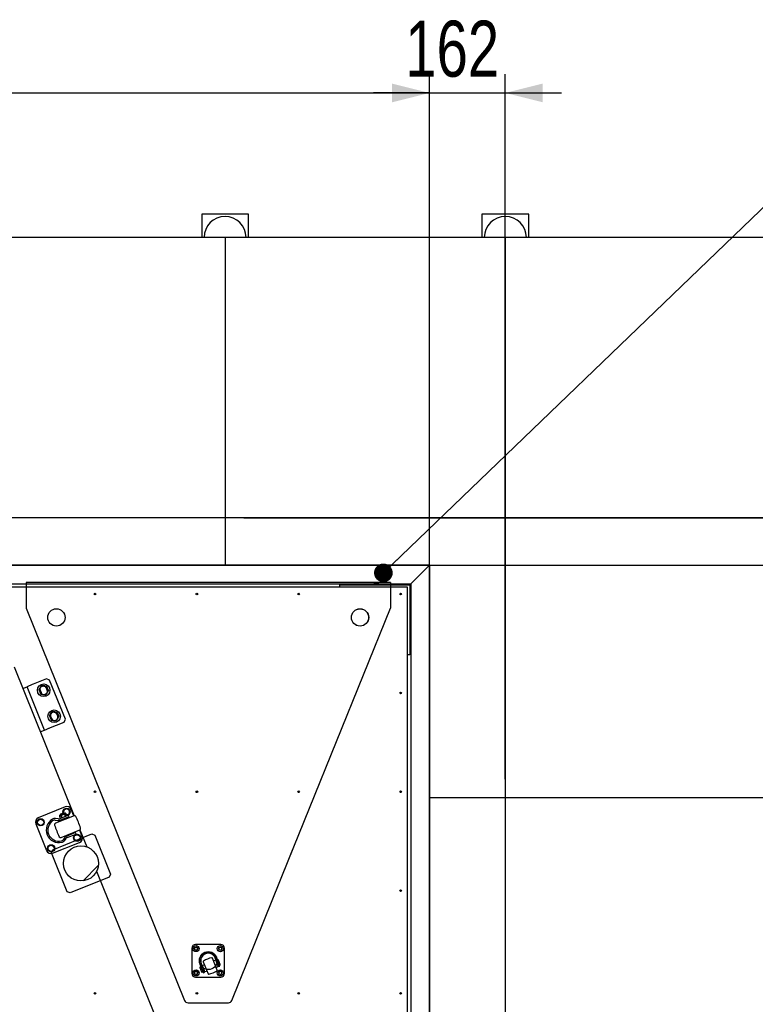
# Model space of a CAD drawing. Header units: millimetres. Extents: x 5 to 589, y 5 to 415.
# Tile 83 of 120: x 288 to 327, y 248 to 301. Entities that reach past the tile are written whole.
import ezdxf

# ---------------------------------------------------------------- set-up
doc = ezdxf.new("R2010")
doc.units = ezdxf.units.MM
for name, color, linetype in [('COTES', 1, 'Continuous'), ('NOTES', 6, 'Continuous'), ('TRAIT-FINS', 9, 'Continuous')]:
    doc.layers.add(name, color=color, linetype=linetype)
doc.layers.add('TRAIT-FORT', color=4, linetype='Continuous', lineweight=25)
doc.styles.add('SLDTEXTSTYLE0', font='TXT', dxfattribs={"width": 0.75})
doc.dimstyles.new('SLDDIMSTYLE0', dxfattribs={"dimtxt": 3, "dimasz": 2, "dimexe": 0, "dimexo": 0.0625, "dimgap": 0.75, "dimtad": 1, "dimdec": 0, "dimlfac": 40, "dimrnd": 1e-09, "dimzin": 12, "dimdsep": 46, "dimtxsty": 'SLDTEXTSTYLE0', "dimsah": 1, "dimcen": 0.09, "dimadec": 0, "dimazin": 3, "dimtfac": 1, "dimtdec": 0, "dimtofl": 0, "dimtmove": 0, "dimatfit": 3, "dimfxl": 1, "dimfrac": 2, "dimtolj": 1, "dimtzin": 12, "dimarcsym": 0})
doc.dimstyles.new('SLDDIMSTYLE1', dxfattribs={"dimtxt": 3, "dimasz": 2, "dimexe": 0, "dimexo": 0.0625, "dimgap": 0.75, "dimtad": 1, "dimdec": 0, "dimlfac": 40, "dimrnd": 1e-09, "dimzin": 12, "dimdsep": 46, "dimtxsty": 'SLDTEXTSTYLE0', "dimsah": 1, "dimcen": 0.09, "dimadec": 0, "dimazin": 3, "dimtfac": 1, "dimtdec": 0, "dimtmove": 0, "dimatfit": 0, "dimfxl": 1, "dimfrac": 2, "dimtolj": 1, "dimtzin": 12, "dimarcsym": 0})
doc.dimstyles.new('SLDDIMSTYLE2', dxfattribs={"dimtxt": 0.18, "dimasz": 1, "dimexe": 0, "dimexo": 0.0625, "dimgap": 0, "dimtad": 0, "dimtih": 1, "dimtoh": 1, "dimdec": 0, "dimrnd": 1e-09, "dimzin": 0, "dimdsep": 46, "dimtxsty": 'Standard', "dimblk1": 'DOT', "dimblk2": 'DOT', "dimsah": 1, "dimcen": 0.09, "dimadec": 0, "dimazin": 0, "dimtfac": 1, "dimtdec": 0, "dimtofl": 0, "dimtmove": 0, "dimatfit": 3, "dimldrblk": 'DOT', "dimfxl": 1, "dimfrac": 2, "dimtolj": 1, "dimtzin": 0, "dimarcsym": 0})

# ---------------------------------------------------------------- blocks, each defined once
blk = doc.blocks.new('_D_15')
at = {"layer": 'COTES', "color": 1, "transparency": 16777216}
for p, q in [((251.9, 272.942), (251.9, 298.215)), ((309.5, 272.942), (309.5, 298.215)), ((251.9, 297.215), (309.5, 297.215))]:
    blk.add_line(p, q, dxfattribs=at)
for points in [[(251.9, 297.215), (253.9, 296.715), (253.9, 297.715)], [(309.5, 297.215), (307.5, 297.715), (307.5, 296.715)]]:
    blk.add_solid(points, dxfattribs=at)
at = {"layer": 'COTES', "color": 1, "transparency": 16777216, "insert": (276.267, 301.083), "char_height": 3, "attachment_point": 1, "style": 'SLDTEXTSTYLE0'}
blk.add_mtext('2304', dxfattribs=at)
blk = doc.blocks.new('_D_17')
at = {"layer": 'COTES', "color": 1, "transparency": 16777216}
for p, q in [((309.5, 260.476), (309.5, 298.215)), ((313.557, 260.476), (313.557, 298.215)), ((309.5, 297.215), (306.5, 297.215)), ((309.5, 297.215), (313.557, 297.215)), ((313.557, 297.215), (316.557, 297.215))]:
    blk.add_line(p, q, dxfattribs=at)
for points in [[(309.5, 297.215), (307.5, 297.715), (307.5, 296.715)], [(313.557, 297.215), (315.557, 296.715), (315.557, 297.715)]]:
    blk.add_solid(points, dxfattribs=at)
at = {"layer": 'COTES', "color": 1, "transparency": 16777216, "insert": (308.204, 301.083), "char_height": 3, "attachment_point": 1, "style": 'SLDTEXTSTYLE0'}
blk.add_mtext('162', dxfattribs=at)
blk = doc.blocks.new('_D_24')
at = {"layer": 'COTES', "color": 1, "transparency": 16777216}
for p, q in [((310.5, 271.942), (393.509, 271.942)), ((392.509, 271.942), (392.509, 167.592)), ((330, 167.592), (393.509, 167.592))]:
    blk.add_line(p, q, dxfattribs=at)
for points in [[(392.509, 271.942), (392.009, 269.942), (393.009, 269.942)], [(392.509, 167.592), (393.009, 169.592), (392.009, 169.592)]]:
    blk.add_solid(points, dxfattribs=at)
at = {"layer": 'COTES', "color": 1, "transparency": 16777216, "insert": (388.642, 215.333), "char_height": 3, "attachment_point": 1, "rotation": 90, "style": 'SLDTEXTSTYLE0'}
blk.add_mtext('4174', dxfattribs=at)
blk = doc.blocks.new('_D_26')
at = {"layer": 'COTES', "color": 1, "transparency": 16777216}
for p, q in [((392.509, 274.476), (392.509, 287.533)), ((299.557, 274.476), (393.509, 274.476)), ((392.509, 274.476), (392.509, 271.942)), ((299.557, 271.942), (393.509, 271.942)), ((392.509, 271.942), (392.509, 268.942))]:
    blk.add_line(p, q, dxfattribs=at)
for points in [[(392.509, 274.476), (393.009, 276.476), (392.009, 276.476)], [(392.509, 271.942), (392.009, 269.942), (393.009, 269.942)]]:
    blk.add_solid(points, dxfattribs=at)
at = {"layer": 'COTES', "color": 1, "transparency": 16777216, "insert": (388.642, 280.883), "char_height": 3, "attachment_point": 1, "rotation": 90, "style": 'SLDTEXTSTYLE0'}
blk.add_mtext('101', dxfattribs=at)
blk = doc.blocks.new('_Dot')
at = {"color": 0, "linetype": 'ByBlock', "lineweight": -2}
blk.add_line((-0.5, 0), (-1, 0), dxfattribs=at)
at = {"color": 0, "linetype": 'ByBlock', "const_width": 0.5}
blk.add_lwpolyline([(-0.25, 0, 1), (0.25, 0, 1)], format="xyb", close=True, dxfattribs=at)

msp = doc.modelspace()

# ---------------------------------------------------------------- hatches: boundary and pattern name
at = {"layer": 'TRAIT-FINS'}
h = msp.add_hatch(dxfattribs=at)
h.set_pattern_fill('ANSI31', color=9, style=0)
edge = h.paths.add_edge_path(flags=0)
edge.add_arc((289.531, 269.138), 0.463, 0, 360)
h = msp.add_hatch(dxfattribs=at)
h.set_pattern_fill('ANSI31', color=9, style=0)
edge = h.paths.add_edge_path(flags=0)
edge.add_arc((305.781, 269.138), 0.463, 0, 360)
h = msp.add_hatch(dxfattribs=at)
h.set_pattern_fill('ANSI31', color=9, style=0)
edge = h.paths.add_edge_path(flags=0)
edge.add_arc((290.844, 255.97), 0.938, 0, 360)
h = msp.add_hatch(dxfattribs=at)
h.set_pattern_fill('ANSI31', color=9, style=0)
edge = h.paths.add_edge_path(flags=0)
edge.add_arc((297.656, 250.762), 0.475, 0, 360)

# ---------------------------------------------------------------- linework, layer by layer
at = {"color": 7, "linetype": 'Continuous'}
for p, q in [((287.906, 271.012), (287.906, 269.637)), ((302.388, 271.012), (287.906, 271.012)), ((307.406, 271.012), (301.638, 271.012)), ((307.406, 271.012), (307.406, 269.637)), ((287.906, 269.637), (296.39, 248.638)), ((301.638, 255.361), (307.406, 269.637)), ((287.267, 266.491), (290.485, 258.527)), ((289.008, 265.852), (288.197, 265.524)), ((289.171, 265.783), (289.008, 265.852)), ((290.014, 263.697), (289.171, 265.783)), ((287.733, 265.337), (287.965, 265.431)), ((288.243, 265.543), (287.965, 265.431)), ((288.902, 263.113), (287.965, 265.431)), ((288.902, 263.113), (287.965, 265.431)), ((288.658, 265.252), (288.714, 265.113)), ((289.038, 265.244), (288.982, 265.383)), ((289.134, 263.207), (289.945, 263.534)), ((289.22, 263.861), (289.276, 263.722)), ((289.6, 263.853), (289.544, 263.993)), ((289.945, 263.534), (290.014, 263.697)), ((288.67, 263.019), (288.902, 263.113)), ((288.902, 263.113), (289.18, 263.225)), ((289.998, 258.999), (288.561, 258.418)), ((289.907, 258.687), (289.93, 258.85)), ((289.93, 258.85), (290.104, 258.92)), ((290.104, 258.92), (290.252, 258.805)), ((290.252, 258.805), (290.225, 258.619)), ((290.461, 258.519), (290.323, 258.861)), ((288.513, 258.102), (288.539, 258.288)), ((288.539, 258.288), (288.713, 258.358)), ((288.713, 258.358), (288.861, 258.243)), ((289.467, 258.293), (289.615, 258.272)), ((290.474, 258.524), (289.475, 258.12)), ((289.626, 258.351), (289.478, 258.372)), ((289.711, 258.511), (289.706, 258.522)), ((290.178, 258.551), (289.708, 258.362)), ((290.033, 258.641), (289.711, 258.511)), ((289.711, 258.511), (289.713, 258.485)), ((289.755, 258.381), (289.713, 258.485)), ((289.72, 258.555), (289.996, 258.666)), ((289.738, 258.287), (290.208, 258.477)), ((289.755, 258.599), (289.94, 258.674)), ((289.755, 258.599), (289.769, 258.631)), ((289.765, 258.573), (289.755, 258.599)), ((289.769, 258.631), (289.908, 258.687)), ((289.788, 258.583), (289.769, 258.631)), ((289.789, 258.515), (289.831, 258.411)), ((289.816, 258.291), (290.11, 258.409)), ((289.816, 258.291), (289.821, 258.3)), ((289.828, 258.263), (289.816, 258.291)), ((289.821, 258.3), (290.1, 258.413)), ((289.861, 258.337), (289.868, 258.319)), ((289.927, 258.639), (289.908, 258.687)), ((289.927, 258.639), (289.908, 258.687)), ((289.908, 258.687), (289.94, 258.674)), ((289.94, 258.674), (289.951, 258.648)), ((290.016, 258.486), (289.974, 258.59)), ((290.016, 258.486), (289.974, 258.59)), ((290.028, 258.653), (290.033, 258.641)), ((290.028, 258.653), (290.033, 258.641)), ((290.049, 258.621), (290.033, 258.641)), ((290.053, 258.394), (290.046, 258.412)), ((290.049, 258.621), (290.092, 258.516)), ((290.225, 258.619), (290.075, 258.558)), ((290.1, 258.413), (290.11, 258.409)), ((290.11, 258.409), (290.121, 258.381)), ((290.208, 258.477), (290.178, 258.551)), ((288.422, 258.093), (289.003, 256.656)), ((288.661, 257.987), (288.513, 258.102)), ((288.835, 258.057), (288.661, 257.987)), ((288.861, 258.243), (288.835, 258.057)), ((289.779, 257.367), (290.779, 257.771)), ((290.904, 257.424), (290.766, 257.765)), ((290.789, 257.776), (291.162, 256.852)), ((289.333, 256.708), (291.419, 257.551)), ((289.986, 257.355), (289.894, 257.237)), ((289.957, 257.188), (290.049, 257.306)), ((290.555, 257.62), (290.085, 257.43)), ((290.115, 257.356), (290.585, 257.545)), ((290.132, 257.509), (290.143, 257.482)), ((290.143, 257.482), (290.437, 257.6)), ((290.143, 257.482), (290.153, 257.478)), ((290.153, 257.478), (290.433, 257.591)), ((290.207, 257.479), (290.2, 257.497)), ((290.386, 257.571), (290.393, 257.554)), ((290.437, 257.6), (290.426, 257.628)), ((290.433, 257.591), (290.437, 257.6)), ((290.465, 257.273), (290.492, 257.459)), ((290.613, 257.158), (290.465, 257.273)), ((290.492, 257.459), (290.666, 257.53)), ((290.585, 257.545), (290.555, 257.62)), ((290.787, 257.228), (290.613, 257.158)), ((290.666, 257.53), (290.813, 257.414)), ((290.813, 257.414), (290.787, 257.228)), ((291.419, 257.551), (291.581, 257.482)), ((291.581, 257.482), (292.424, 255.395)), ((298.921, 248.638), (302.388, 257.218)), ((289.075, 256.712), (289.101, 256.897)), ((289.223, 256.596), (289.075, 256.712)), ((289.101, 256.897), (289.275, 256.968)), ((289.263, 256.545), (289.333, 256.708)), ((289.275, 256.968), (289.423, 256.852)), ((289.329, 256.517), (290.766, 257.098)), ((289.423, 256.852), (289.397, 256.666)), ((289.397, 256.666), (289.223, 256.596)), ((290.106, 254.459), (289.263, 256.545)), ((292.355, 255.233), (290.269, 254.39)), ((291.685, 255.557), (296.349, 244.012)), ((292.424, 255.395), (292.355, 255.233)), ((290.269, 254.39), (290.106, 254.459)), ((296.781, 251.437), (296.781, 250.087)), ((297.006, 251.499), (296.931, 251.456)), ((296.931, 251.456), (296.931, 251.369)), ((298.331, 251.637), (296.981, 251.637)), ((297.081, 251.456), (297.006, 251.499)), ((297.081, 251.369), (297.081, 251.456)), ((298.306, 251.499), (298.231, 251.456)), ((298.231, 251.456), (298.231, 251.369)), ((298.381, 251.456), (298.306, 251.499)), ((298.381, 251.369), (298.381, 251.456)), ((298.531, 250.087), (298.531, 251.437)), ((296.931, 251.369), (297.006, 251.326)), ((297.006, 251.326), (297.081, 251.369)), ((298.143, 250.256), (297.88, 250.909)), ((298.015, 250.94), (298.214, 250.449)), ((298.283, 250.477), (298.096, 250.94)), ((298.231, 251.369), (298.306, 251.326)), ((298.306, 251.326), (298.381, 251.369)), ((297.211, 250.394), (297.305, 250.162)), ((297.215, 250.584), (297.402, 250.121)), ((297.271, 250.445), (297.225, 250.427)), ((297.472, 250.149), (297.273, 250.641)), ((297.343, 250.501), (297.454, 250.56)), ((297.474, 250.177), (297.343, 250.501)), ((297.371, 250.432), (297.36, 250.427)), ((297.393, 250.712), (297.656, 250.06)), ((298.062, 250.792), (297.941, 250.756)), ((298.193, 250.467), (298.062, 250.792)), ((298.082, 250.409), (298.193, 250.467)), ((298.101, 250.727), (298.09, 250.722)), ((298.175, 250.811), (298.152, 250.801)), ((298.165, 250.537), (298.176, 250.541)), ((298.302, 250.565), (298.208, 250.797)), ((298.214, 250.449), (298.283, 250.477)), ((298.265, 250.523), (298.288, 250.533)), ((297.006, 250.199), (296.931, 250.156)), ((296.931, 250.156), (296.931, 250.069)), ((296.931, 250.069), (297.006, 250.026)), ((296.981, 249.887), (298.331, 249.887)), ((297.081, 250.156), (297.006, 250.199)), ((297.006, 250.026), (297.081, 250.069)), ((297.081, 250.069), (297.081, 250.156)), ((297.337, 250.149), (297.384, 250.167)), ((297.402, 250.121), (297.472, 250.149)), ((297.435, 250.242), (297.446, 250.246)), ((297.595, 250.212), (297.474, 250.177)), ((298.306, 250.199), (298.231, 250.156)), ((298.231, 250.156), (298.231, 250.069)), ((298.231, 250.069), (298.306, 250.026)), ((298.381, 250.156), (298.306, 250.199)), ((298.306, 250.026), (298.381, 250.069)), ((298.381, 250.069), (298.381, 250.156)), ((296.576, 248.512), (298.736, 248.512))]:
    msp.add_line(p, q, dxfattribs=at)
for centre, radius in [((289.531, 269.138), 0.463), ((305.781, 269.138), 0.462), ((290.078, 258.735), 0.194), ((288.687, 258.173), 0.194), ((288.687, 258.173), 0.163), ((290.639, 257.344), 0.194), ((290.639, 257.344), 0.162), ((289.249, 256.782), 0.194), ((289.249, 256.782), 0.163), ((290.844, 255.97), 0.938), ((297.006, 251.412), 0.162), ((297.006, 251.412), 0.0866), ((298.306, 251.412), 0.163), ((298.306, 251.412), 0.0866), ((297.006, 250.112), 0.162), ((297.006, 250.112), 0.0866), ((298.306, 250.112), 0.162), ((298.306, 250.112), 0.0866)]:
    msp.add_circle(centre, radius, dxfattribs=at)
for centre, radius, start, end in [((288.82, 265.318), 0.175, 22, 202), ((288.876, 265.179), 0.175, 202, 22), ((289.382, 263.927), 0.175, 22, 202), ((289.438, 263.788), 0.175, 202, 22), ((290.078, 258.735), 0.163, 266.971, 199.4349), ((290.091, 258.767), 0.25, 22, 112), ((288.654, 258.186), 0.25, 112, 202), ((289.663, 257.758), 0.675, 120.0994, 283.9006), ((289.663, 257.758), 0.595, 120.0996, 283.9004), ((289.445, 258.135), 0.24, 81.9994, 120.1002), ((289.445, 258.135), 0.16, 81.9986, 120.101), ((289.648, 258.51), 0.24, 262, 292), ((289.648, 258.51), 0.16, 262, 292), ((289.729, 258.532), 0.025, 112, 202), ((289.759, 258.481), 0.0455, 48.785, 175.215), ((289.952, 258.379), 0.212, 83.9269, 140.0731), ((290.019, 258.586), 0.0455, 48.7715, 175.2285), ((290.005, 258.643), 0.025, 22, 112), ((290.005, 258.643), 0.025, 22, 112), ((290.502, 258.454), 0.075, 25.8566, 112), ((286.07, 256.307), 5, 18.1434, 25.8566), ((289.503, 258.051), 0.075, 111.996, 198.1474), ((294.183, 259.584), 5, 198.1434, 205.8566), ((294.183, 259.584), 5, 198.1434, 205.8566), ((290.75, 257.84), 0.075, 291.996, 18.1475), ((289.751, 257.436), 0.075, 205.8525, 292.004), ((289.768, 257.336), 0.16, 283.899, 322.0014), ((290.175, 257.207), 0.24, 112, 142), ((290.175, 257.207), 0.16, 112, 142), ((290.672, 257.33), 0.25, 292, 22), ((289.768, 257.336), 0.24, 283.9004, 322), ((289.235, 256.749), 0.25, 202, 292), ((296.981, 251.437), 0.2, 90, 180), ((298.331, 251.437), 0.2, 0, 90), ((297.656, 250.762), 0.475, 22, 202), ((297.656, 250.762), 0.4, 22, 202), ((298.086, 249.696), 1.25, 100.8208, 123.1792), ((297.856, 250.899), 0.025, 21.9636, 100.8574), ((297.234, 250.404), 0.025, 112, 202), ((297.416, 250.721), 0.025, 123.1425, 202.0364), ((298.185, 250.787), 0.025, 22, 112), ((298.278, 250.556), 0.025, 292, 22), ((296.981, 250.087), 0.2, 180, 270), ((297.328, 250.172), 0.025, 202, 292), ((297.68, 250.069), 0.025, 201.9636, 280.8574), ((297.45, 251.272), 1.25, 280.8208, 303.1792), ((298.12, 250.247), 0.025, 303.1792, 22), ((298.331, 250.087), 0.2, 270, 360), ((296.576, 248.712), 0.2, 202, 270), ((298.736, 248.712), 0.2, 270, 338)]:
    msp.add_arc(centre, radius, start, end, dxfattribs=at)
at = {"layer": 'TRAIT-FORT', "color": 4, "linetype": 'Continuous', "lineweight": 25}
for p, q in [((297.307, 290.726), (297.307, 289.476)), ((299.807, 290.726), (297.307, 290.726)), ((299.807, 289.476), (299.807, 290.726)), ((314.807, 290.726), (312.307, 290.726)), ((312.307, 290.726), (312.307, 289.476)), ((314.807, 289.476), (314.807, 290.726)), ((298.557, 289.476), (283.557, 289.476)), ((313.557, 289.476), (298.557, 289.476)), ((298.557, 289.476), (298.557, 274.476)), ((313.557, 289.476), (313.557, 274.476)), ((328.557, 289.476), (313.557, 289.476)), ((298.557, 274.476), (283.557, 274.476)), ((298.557, 274.476), (298.557, 271.942)), ((313.557, 274.476), (298.557, 274.476)), ((313.557, 274.476), (313.557, 259.476)), ((328.557, 274.476), (313.557, 274.476)), ((251.9, 271.942), (309.5, 271.942)), ((298.557, 271.942), (283.557, 271.942)), ((309.5, 271.942), (298.557, 271.942)), ((308.5, 270.942), (309.5, 271.942)), ((309.5, 271.942), (309.5, 246.692)), ((309.5, 259.476), (309.5, 271.942)), ((252.9, 270.942), (308.5, 270.942)), ((305.906, 270.942), (305.906, 270.892)), ((306.481, 270.913), (306.481, 270.907)), ((306.481, 270.907), (306.482, 270.892)), ((306.523, 270.934), (306.519, 270.942)), ((306.79, 270.942), (306.783, 270.93)), ((306.83, 270.892), (306.831, 270.907)), ((306.831, 270.907), (306.831, 270.913)), ((307.406, 270.892), (307.406, 270.942)), ((308.5, 270.942), (308.5, 246.692)), ((308.325, 270.767), (253.075, 270.767)), ((304.7, 270.892), (308.45, 270.892)), ((304.7, 270.767), (304.7, 270.892)), ((308.325, 238.267), (308.325, 270.767)), ((308.45, 270.892), (308.45, 267.142)), ((308.45, 267.142), (308.325, 267.142)), ((309.5, 244.476), (309.5, 259.476)), ((313.557, 259.476), (309.5, 259.476)), ((328.557, 259.476), (313.557, 259.476)), ((313.557, 259.476), (313.557, 244.476))]:
    msp.add_line(p, q, dxfattribs=at)
for centre, radius in [((291.6, 270.392), 0.0425), ((297.05, 270.392), 0.0425), ((302.5, 270.392), 0.0425), ((307.95, 270.392), 0.0425), ((289.531, 269.138), 0.463), ((305.781, 269.138), 0.463), ((288.85, 265.242), 0.338), ((307.95, 265.1), 0.0425), ((289.412, 263.851), 0.338), ((291.6, 259.808), 0.0425), ((297.05, 259.808), 0.0425), ((302.5, 259.808), 0.0425), ((307.95, 259.808), 0.0425), ((290.844, 255.97), 0.938), ((307.95, 254.517), 0.0425), ((297.656, 250.762), 0.475), ((291.6, 249.017), 0.0425), ((297.05, 249.017), 0.0425), ((302.5, 249.017), 0.0425), ((307.95, 249.017), 0.0425)]:
    msp.add_circle(centre, radius, dxfattribs=at)
for centre, radius, start, end in [((298.557, 289.476), 1.125, 0, 180), ((313.557, 289.476), 1.125, 0, 180), ((306.656, 271.157), 0.3, 225.8074, 242.088), ((306.656, 271.157), 0.225, 252.9406, 269.2497), ((306.656, 271.157), 0.225, 269.2497, 287.0594), ((306.656, 271.157), 0.3, 297.912, 314.1926), ((288.85, 265.242), 0.225, 142.8132, 202.8132), ((288.85, 265.242), 0.225, 202.8132, 262.8132), ((288.85, 265.242), 0.225, 82.8132, 142.8132), ((288.85, 265.242), 0.225, 262.8132, 322.8132), ((288.85, 265.242), 0.225, 22.8132, 82.8132), ((288.85, 265.242), 0.225, 322.8132, 22.8132), ((289.412, 263.851), 0.225, 82.8132, 142.8132), ((289.412, 263.851), 0.225, 22.8132, 82.8132), ((289.412, 263.851), 0.225, 142.8132, 202.8132), ((289.412, 263.851), 0.225, 202.8132, 262.8132), ((289.412, 263.851), 0.225, 262.8132, 322.8132), ((289.412, 263.851), 0.225, 322.8132, 22.8132)]:
    msp.add_arc(centre, radius, start, end, dxfattribs=at)
for points, knots in [([(306.653, 270.932), (306.635, 270.932), (306.598, 270.933), (306.555, 270.933), (306.53, 270.934), (306.523, 270.934)], [0, 0, 0, 0, 0.413688, 0.8380277, 1, 1, 1, 1]), ([(306.783, 270.93), (306.762, 270.93), (306.72, 270.931), (306.676, 270.932), (306.653, 270.932)], [0, 0, 0, 0, 0.493244, 1, 1, 1, 1]), ([(288.592, 265.274), (288.599, 265.283), (288.611, 265.299), (288.631, 265.325), (288.651, 265.351), (288.664, 265.369), (288.671, 265.378)], [0, 0, 0, 0, 0.2472686, 0.4953626, 0.746874, 1, 1, 1, 1]), ([(288.592, 265.274), (288.597, 265.265), (288.605, 265.245), (288.617, 265.216), (288.63, 265.185), (288.639, 265.165), (288.643, 265.155)], [0, 0, 0, 0, 0.247269, 0.495363, 0.746874, 1, 1, 1, 1]), ([(288.643, 265.155), (288.644, 265.152), (288.649, 265.14), (288.658, 265.118), (288.674, 265.081), (288.685, 265.053), (288.693, 265.035)], [0, 0, 0, 0, 0.0700685, 0.2998677, 0.5309287, 1, 1, 1, 1]), ([(288.671, 265.378), (288.673, 265.38), (288.681, 265.391), (288.695, 265.409), (288.719, 265.442), (288.737, 265.465), (288.749, 265.481)], [0, 0, 0, 0, 0.070068, 0.299868, 0.530929, 1, 1, 1, 1]), ([(288.749, 265.481), (288.758, 265.48), (288.774, 265.478), (288.8, 265.475), (288.826, 265.472), (288.852, 265.468), (288.87, 265.466), (288.878, 265.465)], [0, 0, 0, 0, 0.194733, 0.394387, 0.59459, 0.796857, 1, 1, 1, 1]), ([(288.878, 265.465), (288.888, 265.464), (288.906, 265.462), (288.932, 265.458), (288.957, 265.455), (288.982, 265.452), (288.999, 265.45), (289.007, 265.449)], [0, 0, 0, 0, 0.219086, 0.412836, 0.607273, 0.803423, 1, 1, 1, 1]), ([(288.951, 265.002), (288.957, 265.011), (288.97, 265.027), (288.989, 265.053), (289.009, 265.079), (289.023, 265.097), (289.029, 265.106)], [0, 0, 0, 0, 0.247269, 0.495363, 0.746874, 1, 1, 1, 1]), ([(289.007, 265.449), (289.011, 265.439), (289.019, 265.42), (289.032, 265.39), (289.045, 265.36), (289.053, 265.339), (289.058, 265.329)], [0, 0, 0, 0, 0.247269, 0.495363, 0.746874, 1, 1, 1, 1]), ([(289.029, 265.106), (289.031, 265.108), (289.039, 265.119), (289.053, 265.137), (289.078, 265.17), (289.096, 265.193), (289.108, 265.209)], [0, 0, 0, 0, 0.070068, 0.299868, 0.530929, 1, 1, 1, 1]), ([(289.058, 265.329), (289.059, 265.326), (289.064, 265.314), (289.073, 265.293), (289.085, 265.265), (289.096, 265.237), (289.104, 265.218), (289.108, 265.209)], [0, 0, 0, 0, 0.070056, 0.299813, 0.530831, 0.765026, 1, 1, 1, 1]), ([(288.693, 265.035), (288.701, 265.034), (288.718, 265.032), (288.743, 265.028), (288.769, 265.025), (288.796, 265.022), (288.813, 265.02), (288.822, 265.019)], [0, 0, 0, 0, 0.1947331, 0.3943865, 0.5945898, 0.7968571, 1, 1, 1, 1]), ([(288.822, 265.019), (288.832, 265.017), (288.85, 265.015), (288.876, 265.012), (288.901, 265.009), (288.926, 265.005), (288.943, 265.003), (288.951, 265.002)], [0, 0, 0, 0, 0.219086, 0.412836, 0.607273, 0.803423, 1, 1, 1, 1]), ([(289.233, 263.987), (289.235, 263.989), (289.243, 264), (289.257, 264.019), (289.281, 264.051), (289.299, 264.075), (289.311, 264.091)], [0, 0, 0, 0, 0.070068, 0.299868, 0.530929, 1, 1, 1, 1]), ([(289.311, 264.091), (289.32, 264.089), (289.336, 264.087), (289.362, 264.084), (289.387, 264.081), (289.414, 264.078), (289.431, 264.075), (289.44, 264.074)], [0, 0, 0, 0, 0.194733, 0.394387, 0.59459, 0.796857, 1, 1, 1, 1]), ([(289.44, 264.074), (289.45, 264.073), (289.468, 264.071), (289.494, 264.067), (289.519, 264.064), (289.544, 264.061), (289.561, 264.059), (289.569, 264.058)], [0, 0, 0, 0, 0.219086, 0.412836, 0.607273, 0.803423, 1, 1, 1, 1]), ([(289.569, 264.058), (289.573, 264.048), (289.581, 264.029), (289.594, 263.999), (289.607, 263.969), (289.615, 263.949), (289.62, 263.938)], [0, 0, 0, 0, 0.247269, 0.495363, 0.746874, 1, 1, 1, 1]), ([(289.154, 263.884), (289.161, 263.892), (289.173, 263.909), (289.193, 263.934), (289.213, 263.96), (289.226, 263.978), (289.233, 263.987)], [0, 0, 0, 0, 0.2472686, 0.4953626, 0.746874, 1, 1, 1, 1]), ([(289.154, 263.884), (289.158, 263.874), (289.167, 263.854), (289.179, 263.825), (289.192, 263.794), (289.2, 263.774), (289.205, 263.764)], [0, 0, 0, 0, 0.247269, 0.495363, 0.746874, 1, 1, 1, 1]), ([(289.205, 263.764), (289.206, 263.761), (289.211, 263.749), (289.22, 263.727), (289.236, 263.69), (289.247, 263.662), (289.255, 263.644)], [0, 0, 0, 0, 0.0700685, 0.2998677, 0.5309287, 1, 1, 1, 1]), ([(289.255, 263.644), (289.263, 263.643), (289.28, 263.641), (289.305, 263.638), (289.331, 263.634), (289.357, 263.631), (289.375, 263.629), (289.384, 263.628)], [0, 0, 0, 0, 0.1947331, 0.3943865, 0.5945898, 0.7968571, 1, 1, 1, 1]), ([(289.384, 263.628), (289.394, 263.627), (289.412, 263.624), (289.438, 263.621), (289.463, 263.618), (289.488, 263.615), (289.505, 263.613), (289.513, 263.612)], [0, 0, 0, 0, 0.219086, 0.412836, 0.607273, 0.803423, 1, 1, 1, 1]), ([(289.513, 263.612), (289.519, 263.62), (289.532, 263.637), (289.551, 263.662), (289.571, 263.688), (289.585, 263.706), (289.591, 263.715)], [0, 0, 0, 0, 0.247269, 0.495363, 0.746874, 1, 1, 1, 1]), ([(289.591, 263.715), (289.593, 263.717), (289.601, 263.728), (289.615, 263.747), (289.64, 263.779), (289.658, 263.803), (289.67, 263.819)], [0, 0, 0, 0, 0.070068, 0.299868, 0.530929, 1, 1, 1, 1]), ([(289.62, 263.938), (289.621, 263.935), (289.626, 263.923), (289.635, 263.902), (289.647, 263.874), (289.658, 263.846), (289.666, 263.828), (289.67, 263.819)], [0, 0, 0, 0, 0.070056, 0.299813, 0.530831, 0.765026, 1, 1, 1, 1])]:
    msp.add_open_spline(points, degree=3, knots=knots, dxfattribs=at)

# ---------------------------------------------------------------- dimensions: what is measured, and where the dimension line sits
at = {"layer": 'COTES', "color": 1}
for base, p1, p2, dimstyle, picture, middle in [((309.5, 297.215), (251.9, 271.942), (309.5, 271.942), 'SLDDIMSTYLE0', '_D_15', (280.7, 297.215)), ((313.557, 297.215), (309.5, 259.476), (313.557, 259.476), 'SLDDIMSTYLE1', '_D_17', (311.529, 297.215))]:
    dim = msp.add_linear_dim(base=base, p1=p1, p2=p2, dimstyle=dimstyle, dxfattribs=at)
    dim.commit()
    dim.dimension.update_dxf_attribs({"geometry": picture, "text_midpoint": middle, "dimtype": 160})
for base, p1, p2, dimstyle, picture, middle in [((392.509, 271.942), (298.557, 274.476), (298.557, 271.942), 'SLDDIMSTYLE1', '_D_26', (392.509, 284.208)), ((392.509, 167.592), (309.5, 271.942), (329, 167.592), 'SLDDIMSTYLE0', '_D_24', (392.509, 219.767))]:
    dim = msp.add_linear_dim(base=base, p1=p1, p2=p2, angle=90, dimstyle=dimstyle, dxfattribs=at)
    dim.commit()
    dim.dimension.update_dxf_attribs({"geometry": picture, "text_midpoint": middle, "dimtype": 160})

# ---------------------------------------------------------------- leaders
at = {"layer": 'NOTES', "color": 211}
msp.add_leader([(307.03, 271.526), (332.704, 296.226)], dimstyle='SLDDIMSTYLE2', dxfattribs=at)

doc.saveas('drawing.dxf')
